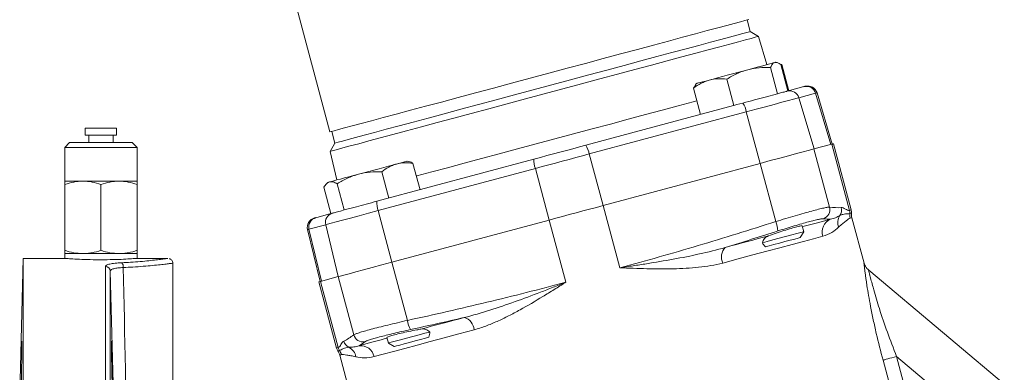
# Model space of a CAD drawing. Header units: millimetres. Extents: x -45 to 292, y -167 to 549.
# Tile 14 of 16: x -16 to 188, y 309 to 382. Entities that reach past the tile are written whole.
import ezdxf

# ---------------------------------------------------------------- set-up
doc = ezdxf.new("R2010")
doc.units = ezdxf.units.MM

msp = doc.modelspace()

# ---------------------------------------------------------------- linework, layer by layer
at = {"color": 7, "linetype": 'Continuous', "lineweight": 15}
for p, q in [((38.83, 394.23), (48.28, 358.98)), ((135.47, 379.75), (134.82, 382.17)), ((137.19, 378.76), (135.47, 379.75)), ((138.92, 372.91), (137.19, 378.76)), ((141.17, 366.89), (139.71, 372.33)), ((141.1, 373.33), (140.79, 373.41)), ((142.01, 372.95), (141.76, 372.97)), ((143.31, 367.46), (141.85, 372.91)), ((143.47, 367.51), (142.01, 372.95)), ((132.1, 364.46), (130.64, 369.9)), ((123.71, 368.05), (124.21, 368.76)), ((125.17, 362.6), (123.71, 368.05)), ((124.37, 369.01), (124.16, 368.8)), ((143.16, 367.42), (146.62, 368.35)), ((138.57, 366.19), (141.17, 366.89)), ((141.17, 366.89), (141.76, 367.04)), ((143.56, 367.53), (143.3, 367.47)), ((149.04, 366.98), (145.58, 366.05)), ((145.58, 366.05), (148.72, 355.45)), ((149.04, 366.98), (152.18, 356.38)), ((152.48, 356.46), (149.34, 367.06)), ((101.37, 356.22), (131.98, 364.43)), ((131.98, 364.43), (132.1, 364.46)), ((132.1, 364.46), (132.69, 364.62)), ((132.69, 364.62), (133.96, 364.96)), ((134.67, 363.13), (102.08, 354.4)), ((134.67, 363.13), (137.56, 352.46)), ((-2.46, 359.78), (-2.46, 358.28)), ((3.07, 359.78), (-2.46, 359.78)), ((4.04, 359.78), (3.07, 359.78)), ((4.04, 358.28), (4.04, 359.78)), ((3.07, 358.28), (-2.46, 358.28)), ((-1.71, 358.28), (-1.71, 356.78)), ((4.04, 358.28), (3.07, 358.28)), ((3.29, 356.78), (3.29, 358.28)), ((48.67, 359.08), (49.31, 356.67)), ((-5.71, 356.78), (-6.71, 355.78)), ((-6.71, 355.78), (-6.71, 348.78)), ((8.29, 355.78), (-6.71, 355.78)), ((-5.71, 356.78), (7.29, 356.78)), ((8.29, 355.78), (7.29, 356.78)), ((8.29, 348.78), (8.29, 355.78)), ((49.31, 356.67), (48.32, 354.95)), ((148.71, 355.45), (152.39, 356.43)), ((151.94, 343.39), (148.71, 355.45)), ((156.06, 342.71), (152.39, 356.43)), ((156.41, 342.8), (152.73, 356.53)), ((48.32, 354.95), (49.75, 349.02)), ((102.08, 354.4), (104.97, 343.73)), ((58.02, 344.61), (90.61, 353.34)), ((90.91, 351.4), (58.32, 342.67)), ((64.73, 352.8), (64.3, 352.91)), ((66.98, 347.01), (65.52, 352.46)), ((90.91, 351.4), (93.74, 340.72)), ((137.56, 352.46), (104.97, 343.73)), ((140.79, 340.4), (137.56, 352.46)), ((60.5, 345.27), (59.04, 350.72)), ((-2.96, 348.78), (-6.71, 348.78)), ((-6.71, 348.11), (-6.71, 334.45)), ((4.54, 348.78), (-2.96, 348.78)), ((0.79, 348.11), (0.79, 334.45)), ((8.29, 348.78), (4.54, 348.78)), ((8.29, 348.11), (8.29, 334.45)), ((48.51, 342.06), (47.05, 347.51)), ((47.87, 348.51), (47.56, 348.2)), ((51.27, 342.8), (49.81, 348.25)), ((51.27, 342.8), (53.81, 343.48)), ((108.42, 330.83), (104.97, 343.73)), ((45.36, 341.21), (48.51, 342.06)), ((48.51, 342.06), (48.42, 342.03)), ((48.51, 342.06), (48.69, 342.11)), ((48.69, 342.11), (48.82, 342.14)), ((50.48, 342.59), (51.27, 342.8)), ((58.32, 342.67), (61.15, 331.99)), ((159.09, 331.77), (156.57, 341.21)), ((47.41, 339.75), (43.94, 338.82)), ((47.41, 339.75), (49.99, 329)), ((93.74, 340.72), (61.15, 331.99)), ((97.2, 327.82), (93.74, 340.72)), ((146.57, 338.31), (146.26, 339.49)), ((43.65, 338.74), (46.23, 327.99)), ((43.94, 338.82), (46.53, 328.07)), ((145.87, 337.09), (146.57, 338.31)), ((-6.71, 333.78), (-6.71, 332.77)), ((-2.96, 333.78), (-6.71, 333.78)), ((4.54, 333.78), (-2.96, 333.78)), ((8.29, 333.78), (4.54, 333.78)), ((8.29, 332.77), (8.29, 333.78)), ((-15.32, 332.78), (-16.07, 304.02)), ((-6.7, 332.78), (-15.32, 332.78)), ((-15.32, 232.78), (-15.32, 332.78)), ((14.64, 332.78), (8.2, 332.78)), ((15.68, 299.78), (15.68, 331.77)), ((64.38, 319.93), (61.15, 331.99)), ((46.32, 328.01), (50, 329)), ((53.23, 316.94), (50, 329)), ((198.97, 297.71), (160.08, 330.35)), ((45.98, 327.92), (49.66, 314.2)), ((50, 314.29), (46.32, 328.01)), ((60.1, 316.4), (60.42, 315.23)), ((60.42, 315.23), (61.64, 314.52)), ((50.32, 312.74), (53.24, 301.81)), ((164.41, 306.54), (163.03, 311.69)), ((165.85, 312.45), (167.23, 307.29)), ((220.24, 266.81), (165.85, 312.45))]:
    msp.add_line(p, q, dxfattribs=at)
at = {"color": 8, "linetype": 'Continuous', "lineweight": 15}
for p, q in [((1.71, 132.78), (1.71, 331.11)), ((2.71, 330.15), (2.71, 133.75))]:
    msp.add_line(p, q, dxfattribs=at)
at = {"color": 7, "linetype": 'Continuous', "lineweight": 15, "flags": 128}
for points in [[(48.28, 358.98), (48.29, 358.98), (48.54, 359.05), (49.14, 359.21), (50.06, 359.45), (51.32, 359.79), (52.89, 360.21), (54.76, 360.71), (56.92, 361.29), (59.36, 361.94), (62.05, 362.66), (64.97, 363.45), (68.1, 364.29), (71.41, 365.17), (74.89, 366.11), (78.5, 367.07), (82.21, 368.07), (85.99, 369.08), (89.82, 370.11), (93.67, 371.14), (97.5, 372.16), (101.28, 373.18), (104.99, 374.17), (108.6, 375.14), (112.08, 376.07), (115.39, 376.96), (118.52, 377.8), (121.44, 378.58), (124.13, 379.3), (126.57, 379.95), (128.73, 380.53), (130.6, 381.03), (132.17, 381.46), (133.43, 381.79), (134.35, 382.04), (134.95, 382.2), (135.2, 382.27)], [(135.47, 379.75), (135.3, 379.71), (134.78, 379.57), (133.92, 379.34), (132.72, 379.02), (131.2, 378.61), (129.37, 378.12), (127.24, 377.55), (124.83, 376.9), (122.16, 376.19), (119.25, 375.41), (116.12, 374.57), (112.81, 373.68), (109.32, 372.75), (105.7, 371.78), (101.98, 370.78), (98.17, 369.76), (94.32, 368.73), (90.46, 367.69), (86.61, 366.66), (82.81, 365.64), (79.08, 364.64), (75.46, 363.67), (71.98, 362.74), (68.66, 361.85), (65.53, 361.01), (62.62, 360.23), (59.95, 359.52), (57.54, 358.87), (55.41, 358.3), (53.58, 357.81), (52.06, 357.4), (50.87, 357.08), (50.01, 356.85), (49.49, 356.71), (49.31, 356.67)], [(137.19, 378.76), (137.02, 378.72), (136.51, 378.58), (135.67, 378.36), (134.51, 378.04), (133.02, 377.65), (131.23, 377.17), (129.15, 376.61), (126.79, 375.98), (124.17, 375.27), (121.32, 374.51), (118.24, 373.68), (114.97, 372.81), (111.53, 371.89), (107.95, 370.93), (104.25, 369.94), (100.47, 368.92), (96.63, 367.89), (92.75, 366.86)], [(126.98, 369.71), (127.81, 369.93), (128.72, 370.18), (129.7, 370.44), (130.73, 370.71), (131.79, 371), (132.86, 371.29), (133.93, 371.57), (134.97, 371.85)], [(134.97, 371.85), (135.98, 372.12), (136.93, 372.38), (137.8, 372.61), (138.58, 372.82), (139.26, 373), (139.83, 373.15), (140.27, 373.27), (140.58, 373.35)], [(140.58, 373.35), (140.75, 373.4), (140.79, 373.41)], [(124.37, 369.01), (124.38, 369.01), (124.48, 369.04), (124.73, 369.11), (125.11, 369.21), (125.61, 369.34), (126.24, 369.51), (126.98, 369.71)], [(146.62, 368.35), (146.74, 368.38), (146.83, 368.4), (146.89, 368.42), (146.91, 368.42)], [(92.75, 366.86), (88.88, 365.82), (85.04, 364.79), (81.25, 363.77), (77.56, 362.78), (73.98, 361.82), (70.54, 360.9), (67.27, 360.03), (64.19, 359.2), (61.34, 358.44), (58.72, 357.74), (56.36, 357.1), (54.27, 356.54), (52.49, 356.07), (51, 355.67), (49.84, 355.36), (49, 355.13), (48.49, 354.99), (48.32, 354.95)], [(133.96, 364.96), (134.57, 365.12), (135.18, 365.28), (135.78, 365.44), (136.37, 365.6), (136.94, 365.75), (137.5, 365.9), (138.05, 366.05), (138.57, 366.19)], [(145.58, 366.05), (145.19, 365.95), (144.45, 365.75), (143.4, 365.47), (142.05, 365.11), (140.46, 364.68), (138.66, 364.2), (136.72, 363.68), (134.67, 363.13)], [(141.76, 367.04), (142.03, 367.12), (142.27, 367.18), (142.49, 367.24), (142.68, 367.29), (142.85, 367.34), (142.98, 367.37), (143.08, 367.4), (143.16, 367.42)], [(90.61, 353.34), (91.95, 353.7), (93.3, 354.06), (94.64, 354.42), (95.99, 354.78), (97.34, 355.14), (98.68, 355.5), (100.03, 355.86), (101.37, 356.22)], [(137.56, 352.46), (139.64, 353.02), (141.62, 353.55), (143.45, 354.04), (145.08, 354.48), (146.45, 354.84), (147.53, 355.13), (148.29, 355.34), (148.71, 355.45)], [(152.39, 356.43), (152.54, 356.47), (152.64, 356.5), (152.71, 356.52), (152.73, 356.53)], [(102.08, 354.4), (100.68, 354.02), (99.29, 353.65), (97.89, 353.27), (96.49, 352.9), (95.1, 352.53), (93.7, 352.15), (92.3, 351.78), (90.91, 351.4)], [(54.23, 350.22), (55.29, 350.5), (56.36, 350.79), (57.43, 351.08), (58.48, 351.36), (59.48, 351.62), (60.43, 351.88), (61.3, 352.11), (62.08, 352.32)], [(62.08, 352.32), (62.76, 352.5), (63.33, 352.66), (63.77, 352.77), (64.08, 352.86), (64.26, 352.9), (64.3, 352.91)], [(48.23, 348.61), (48.61, 348.71), (49.12, 348.85), (49.74, 349.02), (50.48, 349.21), (51.31, 349.44), (52.22, 349.68), (53.2, 349.94), (54.23, 350.22)], [(47.87, 348.51), (47.88, 348.52), (47.99, 348.54), (48.23, 348.61)], [(53.81, 343.48), (54.3, 343.61), (54.8, 343.74), (55.31, 343.88), (55.84, 344.02), (56.37, 344.17), (56.92, 344.31), (57.46, 344.46), (58.02, 344.61)], [(104.97, 343.73), (103.57, 343.35), (102.16, 342.98), (100.76, 342.6), (99.35, 342.22), (97.95, 341.85), (96.54, 341.47), (95.14, 341.1), (93.74, 340.72)], [(45.07, 341.14), (45.09, 341.14), (45.15, 341.16), (45.24, 341.18), (45.36, 341.21)], [(58.32, 342.67), (56.27, 342.12), (54.32, 341.6), (52.53, 341.12), (50.93, 340.69), (49.59, 340.33), (48.54, 340.05), (47.8, 339.85), (47.41, 339.75)], [(48.82, 342.14), (48.91, 342.17), (49.03, 342.2), (49.18, 342.24), (49.37, 342.29), (49.6, 342.35), (49.86, 342.42), (50.15, 342.5), (50.48, 342.59)], [(150.55, 337.37), (148.64, 336.86), (146.51, 336.29), (144.17, 335.66), (141.64, 334.98), (138.92, 334.25), (136.02, 333.48), (132.97, 332.66), (129.78, 331.81)], [(130.29, 335.04), (131.48, 335.36), (132.65, 335.67), (133.8, 335.98), (134.94, 336.28), (136.05, 336.58), (137.15, 336.87), (138.22, 337.16), (139.28, 337.45)], [(138, 336.01), (138.98, 336.28), (140.18, 336.6), (141.5, 336.95), (142.83, 337.31), (144.09, 337.65), (145.16, 337.93), (145.97, 338.15), (146.45, 338.28), (146.57, 338.31)], [(138.68, 335.16), (139.42, 335.36), (140.4, 335.62), (141.52, 335.92), (142.69, 336.24), (143.79, 336.53), (144.74, 336.78), (145.43, 336.97), (145.81, 337.07), (145.87, 337.09)], [(61.15, 331.99), (59.07, 331.43), (57.08, 330.9), (55.25, 330.41), (53.63, 329.97), (52.26, 329.6), (51.18, 329.31), (50.42, 329.11), (50, 329)], [(45.98, 327.92), (46, 327.93), (46.07, 327.95), (46.17, 327.97), (46.32, 328.01)], [(67.17, 318.12), (68.22, 318.41), (69.3, 318.7), (70.4, 318.99), (71.51, 319.29), (72.64, 319.59), (73.8, 319.9), (74.97, 320.21), (76.16, 320.53)], [(78.21, 317.99), (75.02, 317.13), (71.97, 316.32), (69.08, 315.54), (66.36, 314.81), (63.82, 314.13), (61.48, 313.51), (59.35, 312.94), (57.45, 312.42)], [(60.42, 315.23), (60.54, 315.26), (61.02, 315.39), (61.83, 315.61), (62.9, 315.89), (64.16, 316.23), (65.5, 316.59), (66.81, 316.94), (68.01, 317.26), (68.99, 317.52)], [(61.64, 314.52), (61.7, 314.54), (62.08, 314.64), (62.77, 314.82), (63.71, 315.07), (64.82, 315.37), (65.99, 315.68), (67.11, 315.98), (68.09, 316.25), (68.83, 316.44)], [(165.85, 312.45), (165.37, 312.32), (164.89, 312.2), (164.45, 312.08), (164.05, 311.97), (163.69, 311.87), (163.4, 311.79), (163.17, 311.73), (163.03, 311.69)]]:
    msp.add_lwpolyline(points, dxfattribs=at)
at = {"color": 8, "linetype": 'Continuous', "lineweight": 15, "flags": 128}
for points in [[(149.34, 367.06), (149.32, 367.06), (149.27, 367.04), (149.17, 367.02), (149.04, 366.98)], [(66.22, 349.83), (66.35, 349.86), (69.42, 350.69), (72.68, 351.56), (76.12, 352.48), (79.7, 353.44), (83.4, 354.43), (87.19, 355.45), (91.04, 356.48), (94.92, 357.52), (98.81, 358.56), (102.66, 359.59), (106.46, 360.61), (110.18, 361.61), (113.78, 362.57), (117.24, 363.5), (120.54, 364.38), (123.64, 365.22), (124.41, 365.42)], [(156.06, 342.71), (156.21, 342.75), (156.32, 342.78), (156.38, 342.8), (156.41, 342.8)], [(156.13, 342.07), (156.28, 342.11), (156.38, 342.14), (156.45, 342.16), (156.47, 342.16)], [(156.57, 341.21), (156.55, 341.2), (156.48, 341.19), (156.37, 341.16), (156.23, 341.12)], [(146.3, 339.33), (146.66, 339.42), (147.52, 339.66), (148.36, 339.88), (149.16, 340.09), (149.94, 340.3), (150.69, 340.5), (151.41, 340.7), (152.09, 340.88)], [(43.94, 338.82), (43.81, 338.78), (43.72, 338.76), (43.67, 338.74), (43.65, 338.74)], [(54.35, 314.69), (55.04, 314.87), (55.76, 315.07), (56.51, 315.27), (57.28, 315.48), (58.09, 315.69), (58.92, 315.91), (59.78, 316.15), (60.15, 316.24)], [(49.66, 314.2), (49.68, 314.2), (49.74, 314.22), (49.85, 314.25), (50, 314.29)], [(49.92, 313.61), (49.94, 313.62), (50.01, 313.64), (50.11, 313.67), (50.26, 313.71)], [(50.66, 312.83), (50.51, 312.79), (50.4, 312.76), (50.34, 312.74), (50.32, 312.74)]]:
    msp.add_lwpolyline(points, dxfattribs=at)
at = {"color": 7, "linetype": 'Continuous', "lineweight": 15}
for centre, radius, start, end in [((147.13, 366.42), 1.99, 16.3337, 104.8447), ((147.42, 366.49), 2, 16.5, 105), ((143.67, 365.49), 1.99, 16.3339, 104.8445), ((129.98, 362.36), 4.75, 9.2899, 33.0893), ((97.39, 353.63), 4.75, 9.2898, 33.0893), ((95.35, 353.08), 4.75, 176.9112, 200.7096), ((62.76, 344.35), 4.75, 176.9108, 200.7098), ((150, 342.88), 2.01, 289.4277, 14.7793), ((152.43, 342.79), 2.01, 325.6169, 14.8867), ((45.59, 339.21), 2, 105, 193.5), ((45.88, 339.29), 1.99, 105.1555, 193.6659), ((49.34, 340.22), 1.99, 105.1557, 193.6657), ((156.5, 340.15), 2.84, 147.9464, 199.085), ((154.12, 342.19), 2.01, 356.6851, 15.0026), ((159.14, 341.9), 3.02, 176.6851, 195.0023), ((154.47, 342.28), 2, 356.5711, 15), ((159.46, 341.98), 3, 176.5711, 195), ((135.56, 338.26), 5.65, 1.8864, 22.2336), ((153.28, 338.26), 2.87, 114.4052, 198.0701), ((132.44, 333.04), 2.93, 137.0873, 204.9607), ((1.72, 330.12), 0.992, 2.0007, 90.461), ((4.13, 331.01), 1.3, 354.1923, 41.203), ((69.98, 320.69), 5.65, 187.7665, 208.1131), ((75.3, 317.73), 2.93, 5.0393, 72.9127), ((55.17, 317.47), 2.01, 195.2206, 280.5723), ((53.1, 316.17), 2.01, 195.1134, 244.3831), ((54.63, 311.83), 2.87, 11.9296, 95.5951), ((51.59, 314.72), 2, 195, 213.4289), ((47.42, 311.96), 3, 15, 33.4289), ((51.94, 314.81), 2.01, 194.9986, 213.314), ((47.74, 312.05), 3.02, 14.9983, 33.3146), ((50.9, 311.85), 2.84, 10.9152, 62.0535)]:
    msp.add_arc(centre, radius, start, end, dxfattribs=at)
for points, knots in [([(134.97, 371.85), (134.59, 371.75), (134.21, 371.63), (133.46, 371.36), (133.09, 371.21), (132.01, 370.71), (131.32, 370.33), (130.64, 369.9)], [0, 0, 0, 0, 0.25, 0.25, 0.5, 0.5, 1, 1, 1, 1]), ([(139.71, 372.33), (138.9, 372.36), (138.11, 372.34), (136.53, 372.19), (135.75, 372.06), (134.97, 371.85)], [0, 0, 0, 0, 0.5, 0.5, 1, 1, 1, 1]), ([(140.58, 373.35), (140.49, 373.33), (140.4, 373.29), (140.24, 373.17), (140.16, 373.1), (139.95, 372.83), (139.82, 372.6), (139.71, 372.33)], [0, 0, 0, 0, 0.25, 0.25, 0.5, 0.5, 1, 1, 1, 1]), ([(141.85, 372.91), (141.61, 373.08), (141.39, 373.22), (140.96, 373.38), (140.76, 373.4), (140.58, 373.35)], [0, 0, 0, 0, 0.5, 0.5, 1, 1, 1, 1]), ([(130.64, 369.9), (130.01, 369.98), (129.39, 370.01), (128.17, 369.95), (127.57, 369.87), (126.98, 369.71)], [0, 0, 0, 0, 0.5, 0.5, 1, 1, 1, 1]), ([(126.98, 369.71), (126.68, 369.63), (126.39, 369.53), (125.83, 369.31), (125.55, 369.18), (124.74, 368.76), (124.21, 368.42), (123.71, 368.05)], [0, 0, 0, 0, 0.25, 0.25, 0.5, 0.5, 1, 1, 1, 1]), ([(62.08, 352.32), (61.81, 352.25), (61.54, 352.16), (61.01, 351.94), (60.75, 351.82), (60, 351.41), (59.51, 351.09), (59.04, 350.72)], [0, 0, 0, 0, 0.25, 0.25, 0.5, 0.5, 1, 1, 1, 1]), ([(65.52, 352.46), (64.93, 352.54), (64.34, 352.58), (63.2, 352.55), (62.64, 352.47), (62.08, 352.32)], [0, 0, 0, 0, 0.5, 0.5, 1, 1, 1, 1]), ([(64.73, 352.8), (64.73, 352.8), (64.97, 352.78), (65.25, 352.62), (65.52, 352.46)], [0, 0, 0, 0, 0.017921, 1, 1, 1, 1]), ([(54.23, 350.22), (53.84, 350.11), (53.45, 349.99), (52.68, 349.71), (52.31, 349.56), (51.2, 349.06), (50.5, 348.67), (49.81, 348.25)], [0, 0, 0, 0, 0.25, 0.25, 0.5, 0.5, 1, 1, 1, 1]), ([(59.04, 350.72), (58.23, 350.74), (57.41, 350.72), (55.8, 350.57), (55.01, 350.43), (54.23, 350.22)], [0, 0, 0, 0, 0.5, 0.5, 1, 1, 1, 1]), ([(-2.96, 348.78), (-3.28, 348.78), (-3.6, 348.76), (-4.23, 348.7), (-4.54, 348.65), (-5.48, 348.48), (-6.1, 348.31), (-6.71, 348.11)], [0, 0, 0, 0, 0.25, 0.25, 0.5, 0.5, 1, 1, 1, 1]), ([(-6.71, 348.78), (-6.71, 348.78), (-6.71, 348.71), (-6.71, 348.48), (-6.71, 348.31), (-6.71, 348.11)], [0, 0, 0, 0, 0.5, 0.5, 1, 1, 1, 1]), ([(0.79, 348.11), (0.18, 348.31), (-0.44, 348.48), (-1.69, 348.71), (-2.32, 348.78), (-2.96, 348.78)], [0, 0, 0, 0, 0.5, 0.5, 1, 1, 1, 1]), ([(4.54, 348.78), (4.22, 348.78), (3.9, 348.76), (3.27, 348.7), (2.96, 348.65), (2.02, 348.48), (1.4, 348.31), (0.79, 348.11)], [0, 0, 0, 0, 0.25, 0.25, 0.5, 0.5, 1, 1, 1, 1]), ([(8.29, 348.11), (7.68, 348.31), (7.06, 348.48), (5.81, 348.71), (5.18, 348.78), (4.54, 348.78)], [0, 0, 0, 0, 0.5, 0.5, 1, 1, 1, 1]), ([(8.29, 348.78), (8.29, 348.78), (8.29, 348.71), (8.29, 348.48), (8.29, 348.31), (8.29, 348.11)], [0, 0, 0, 0, 0.5, 0.5, 1, 1, 1, 1]), ([(48.23, 348.61), (48.11, 348.58), (48, 348.53), (47.79, 348.4), (47.68, 348.32), (47.39, 348.04), (47.21, 347.79), (47.05, 347.51)], [0, 0, 0, 0, 0.25, 0.25, 0.5, 0.5, 1, 1, 1, 1]), ([(49.81, 348.25), (49.52, 348.41), (49.25, 348.53), (48.72, 348.67), (48.47, 348.67), (48.23, 348.61)], [0, 0, 0, 0, 0.5, 0.5, 1, 1, 1, 1]), ([(140.79, 340.4), (141.49, 340.62), (142.18, 340.83), (143.52, 341.24), (144.18, 341.43), (145.46, 341.81), (146.07, 341.98), (147.22, 342.3), (147.76, 342.45), (148.77, 342.73), (149.23, 342.84), (150.05, 343.05), (150.42, 343.14), (151.05, 343.27), (151.3, 343.32), (151.71, 343.39), (151.85, 343.4), (151.94, 343.39)], [0, 0, 0, 0, 0.125, 0.125, 0.25, 0.25, 0.375, 0.375, 0.5, 0.5, 0.625, 0.625, 0.75, 0.75, 0.875, 0.875, 1, 1, 1, 1]), ([(154.38, 343.31), (154.5, 343.32), (154.64, 343.28), (154.92, 343.17), (155.07, 343.08), (155.52, 342.83), (155.82, 342.65), (156.06, 342.71)], [0, 0, 0, 0, 0.25, 0.25, 0.5, 0.5, 1, 1, 1, 1]), ([(152.09, 340.88), (152.49, 340.96), (152.86, 341.07), (153.52, 341.34), (153.82, 341.49), (154.09, 341.65)], [0, 0, 0, 0, 0.5, 0.5, 1, 1, 1, 1]), ([(154.09, 341.65), (154.29, 341.77), (154.48, 341.84), (154.87, 341.94), (155.05, 341.96), (155.58, 342.02), (155.89, 342.01), (156.13, 342.07)], [0, 0, 0, 0, 0.25, 0.25, 0.5, 0.5, 1, 1, 1, 1]), ([(108.42, 330.83), (113.86, 332.28), (119.27, 333.82), (130.06, 337.02), (135.43, 338.69), (140.79, 340.4)], [0, 0, 0, 0, 0.5, 0.5, 1, 1, 1, 1]), ([(139.28, 337.45), (139.3, 337.45), (139.79, 337.63), (140.85, 338.01), (142.48, 338.54), (144, 339), (145.24, 339.35), (146.01, 339.51), (146.34, 339.55), (146.26, 339.49), (146.26, 339.49)], [0, 0, 0, 0, 0.006923, 0.173066, 0.338794, 0.50397, 0.668675, 0.833156, 0.997731, 1, 1, 1, 1]), ([(150.67, 340.99), (150.59, 341), (150.47, 340.99), (150.12, 340.94), (149.9, 340.9), (149.37, 340.79), (149.06, 340.72), (148.36, 340.55), (147.97, 340.45), (147.11, 340.22), (146.65, 340.09), (145.68, 339.81), (145.16, 339.66), (144.08, 339.34), (143.52, 339.17), (142.38, 338.82), (141.8, 338.64), (141.21, 338.45)], [0, 0, 0, 0, 0.125, 0.125, 0.25, 0.25, 0.375, 0.375, 0.5, 0.5, 0.625, 0.625, 0.75, 0.75, 0.875, 0.875, 1, 1, 1, 1]), ([(153.82, 339.22), (153.41, 338.83), (152.94, 338.47), (151.86, 337.83), (151.25, 337.56), (150.55, 337.37)], [0, 0, 0, 0, 0.5, 0.5, 1, 1, 1, 1]), ([(156.23, 341.12), (156.11, 341.09), (155.98, 341.01), (155.67, 340.79), (155.49, 340.65), (155.09, 340.33), (154.86, 340.14), (154.37, 339.72), (154.1, 339.49), (153.82, 339.22)], [0, 0, 0, 0, 0.25, 0.25, 0.5, 0.5, 0.75, 0.75, 1, 1, 1, 1]), ([(138, 336.01), (138.04, 336.18), (138.09, 336.34), (138.24, 336.64), (138.33, 336.77), (138.54, 337.02), (138.67, 337.12), (138.95, 337.31), (139.11, 337.38), (139.28, 337.45)], [0, 0, 0, 0, 0.25, 0.25, 0.5, 0.5, 0.75, 0.75, 1, 1, 1, 1]), ([(130.29, 335.04), (128.54, 334.53), (126.76, 334.09), (123.16, 333.3), (121.34, 332.94), (117.68, 332.27), (115.84, 331.96), (113.07, 331.52), (112.14, 331.38), (110.29, 331.1), (109.35, 330.96), (108.42, 330.83)], [0, 0, 0, 0, 0.25, 0.25, 0.5, 0.5, 0.75, 0.75, 0.875, 0.875, 1, 1, 1, 1]), ([(138.68, 335.16), (138.54, 335.3), (138.4, 335.44), (138.17, 335.73), (138.07, 335.87), (138, 336.01)], [0, 0, 0, 0, 0.5, 0.5, 1, 1, 1, 1]), ([(-6.71, 334.45), (-6.09, 334.24), (-5.48, 334.07), (-4.23, 333.84), (-3.6, 333.78), (-2.96, 333.78)], [0, 0, 0, 0, 0.5, 0.5, 1, 1, 1, 1]), ([(-6.71, 333.78), (-6.71, 333.78), (-6.71, 333.84), (-6.71, 334.07), (-6.71, 334.24), (-6.71, 334.45)], [0, 0, 0, 0, 0.5, 0.5, 1, 1, 1, 1]), ([(-2.96, 333.78), (-2.64, 333.78), (-2.32, 333.79), (-1.69, 333.85), (-1.37, 333.9), (-0.44, 334.07), (0.18, 334.24), (0.79, 334.45)], [0, 0, 0, 0, 0.25, 0.25, 0.5, 0.5, 1, 1, 1, 1]), ([(0.79, 334.45), (1.41, 334.24), (2.02, 334.07), (3.27, 333.84), (3.9, 333.78), (4.54, 333.78)], [0, 0, 0, 0, 0.5, 0.5, 1, 1, 1, 1]), ([(4.54, 333.78), (4.86, 333.78), (5.18, 333.79), (5.81, 333.85), (6.13, 333.9), (7.06, 334.07), (7.68, 334.24), (8.29, 334.45)], [0, 0, 0, 0, 0.25, 0.25, 0.5, 0.5, 1, 1, 1, 1]), ([(8.29, 333.78), (8.29, 333.78), (8.29, 333.84), (8.29, 334.07), (8.29, 334.24), (8.29, 334.45)], [0, 0, 0, 0, 0.5, 0.5, 1, 1, 1, 1]), ([(-6.7, 332.77), (-6.7, 332.77), (-6.84, 332.78), (-6.34, 332.75), (-5.17, 332.67), (-3.23, 332.57), (-1.13, 332.5), (0.25, 332.5), (0.79, 332.49)], [0, 0, 0, 0, 0.004105, 0.218227, 0.432345, 0.646983, 0.861859, 1, 1, 1, 1]), ([(0.79, 332.49), (1.63, 332.5), (3.32, 332.51), (5.57, 332.6), (7.25, 332.7), (8.2, 332.77), (8.2, 332.77), (8.2, 332.77)], [0, 0, 0, 0, 0.214427, 0.428839, 0.64363, 0.858671, 1, 1, 1, 1]), ([(1.71, 331.11), (1.71, 331.16), (1.73, 331.2), (1.81, 331.29), (1.87, 331.34), (2.02, 331.42), (2.12, 331.46), (2.35, 331.54), (2.48, 331.57), (2.79, 331.64), (2.95, 331.67), (3.32, 331.72), (3.51, 331.75), (4.15, 331.82), (4.61, 331.85), (5.11, 331.87)], [0, 0, 0, 0, 0.125, 0.125, 0.25, 0.25, 0.375, 0.375, 0.5, 0.5, 0.625, 0.625, 0.75, 0.75, 1, 1, 1, 1]), ([(5.11, 331.87), (5.73, 331.9), (7.08, 331.97), (8.99, 332.12), (10.77, 332.29), (12.27, 332.46), (13.43, 332.6), (14.23, 332.71), (14.65, 332.77), (14.64, 332.77), (14.64, 332.77)], [0, 0, 0, 0, 0.113152, 0.246057, 0.382843, 0.515074, 0.651045, 0.783192, 0.919078, 1, 1, 1, 1]), ([(15.66, 331.77), (15.67, 331.82), (15.68, 332), (15.57, 332.27), (15.38, 332.5), (15.18, 332.65), (15.05, 332.7), (14.98, 332.73)], [0, 0, 0, 0, 0.1290496, 0.4214755, 0.650958, 0.8426291, 1, 1, 1, 1]), ([(129.78, 331.81), (128.98, 331.59), (128.16, 331.42), (126.49, 331.13), (125.65, 331.02), (123.92, 330.84), (123.05, 330.77), (121.28, 330.67), (120.38, 330.64), (117.67, 330.58), (115.85, 330.6), (113.09, 330.66), (112.16, 330.69), (110.76, 330.74), (110.3, 330.76), (109.6, 330.78), (109.36, 330.79), (108.89, 330.81), (108.66, 330.82), (108.42, 330.83)], [0, 0, 0, 0, 0.125, 0.125, 0.25, 0.25, 0.375, 0.375, 0.5, 0.5, 0.75, 0.75, 0.875, 0.875, 0.9375, 0.9375, 0.96875, 0.96875, 1, 1, 1, 1]), ([(160.09, 330.36), (159.96, 330.47), (159.68, 330.7), (159.38, 331.12), (159.19, 331.49), (159.12, 331.71), (159.1, 331.78)], [0, 0, 0, 0, 0.295766, 0.61135, 0.875741, 1, 1, 1, 1]), ([(5.42, 330.88), (5.02, 330.86), (4.66, 330.83), (4.15, 330.77), (3.99, 330.74), (3.7, 330.69), (3.57, 330.66), (3.33, 330.6), (3.22, 330.57), (3.04, 330.49), (2.96, 330.46), (2.83, 330.38), (2.79, 330.33), (2.72, 330.24), (2.71, 330.2), (2.71, 330.15)], [0, 0, 0, 0, 0.25, 0.25, 0.375, 0.375, 0.5, 0.5, 0.625, 0.625, 0.75, 0.75, 0.875, 0.875, 1, 1, 1, 1]), ([(64.38, 319.93), (69.88, 321.12), (75.37, 322.37), (86.31, 324.99), (91.76, 326.36), (97.2, 327.82)], [0, 0, 0, 0, 0.5, 0.5, 1, 1, 1, 1]), ([(76.16, 320.53), (77.93, 320.97), (79.69, 321.48), (83.2, 322.59), (84.96, 323.19), (88.46, 324.44), (90.21, 325.09), (92.83, 326.1), (93.7, 326.44), (95.45, 327.12), (96.33, 327.47), (97.2, 327.82)], [0, 0, 0, 0, 0.25, 0.25, 0.5, 0.5, 0.75, 0.75, 0.875, 0.875, 1, 1, 1, 1]), ([(78.21, 317.99), (79.02, 318.2), (79.81, 318.46), (81.4, 319.05), (82.19, 319.38), (83.77, 320.08), (84.56, 320.46), (86.14, 321.26), (86.94, 321.68), (89.31, 322.99), (90.88, 323.91), (93.24, 325.35), (94.03, 325.83), (95.22, 326.57), (95.61, 326.82), (96.21, 327.19), (96.4, 327.32), (96.8, 327.57), (97, 327.7), (97.2, 327.82)], [0, 0, 0, 0, 0.125, 0.125, 0.25, 0.25, 0.375, 0.375, 0.5, 0.5, 0.75, 0.75, 0.875, 0.875, 0.9375, 0.9375, 0.96875, 0.96875, 1, 1, 1, 1]), ([(53.23, 316.94), (53.3, 316.99), (53.44, 317.05), (53.82, 317.2), (54.06, 317.29), (54.68, 317.48), (55.04, 317.59), (55.85, 317.82), (56.31, 317.95), (57.32, 318.22), (57.87, 318.36), (59.02, 318.66), (59.64, 318.81), (60.93, 319.12), (61.6, 319.28), (62.96, 319.6), (63.66, 319.76), (64.38, 319.93)], [0, 0, 0, 0, 0.125, 0.125, 0.25, 0.25, 0.375, 0.375, 0.5, 0.5, 0.625, 0.625, 0.75, 0.75, 0.875, 0.875, 1, 1, 1, 1]), ([(65, 318.03), (64.39, 317.9), (63.79, 317.76), (62.63, 317.5), (62.07, 317.37), (60.97, 317.1), (60.44, 316.98), (59.46, 316.73), (59, 316.61), (58.14, 316.38), (57.76, 316.27), (57.07, 316.07), (56.76, 315.98), (56.24, 315.81), (56.03, 315.73), (55.71, 315.6), (55.6, 315.54), (55.53, 315.5)], [0, 0, 0, 0, 0.125, 0.125, 0.25, 0.25, 0.375, 0.375, 0.5, 0.5, 0.625, 0.625, 0.75, 0.75, 0.875, 0.875, 1, 1, 1, 1]), ([(60.17, 316.42), (60.15, 316.43), (60.1, 316.47), (60.62, 316.65), (61.62, 316.94), (63.04, 317.29), (64.66, 317.65), (66.09, 317.93), (66.88, 318.07), (67.17, 318.12)], [0, 0, 0, 0, 0.083052, 0.248114, 0.412823, 0.577262, 0.741748, 0.906581, 1, 1, 1, 1]), ([(67.17, 318.12), (67.34, 318.15), (67.52, 318.17), (67.86, 318.15), (68.02, 318.12), (68.33, 318.02), (68.47, 317.94), (68.75, 317.76), (68.88, 317.65), (68.99, 317.52)], [0, 0, 0, 0, 0.25, 0.25, 0.5, 0.5, 0.75, 0.75, 1, 1, 1, 1]), ([(68.99, 317.52), (69, 317.36), (68.98, 317.19), (68.93, 316.83), (68.88, 316.64), (68.83, 316.44)], [0, 0, 0, 0, 0.5, 0.5, 1, 1, 1, 1]), ([(-16.05, 297.81), (-16.05, 297.79), (-16.04, 297.71), (-15.98, 298.67), (-15.91, 300.53), (-15.83, 303.15), (-15.75, 306.15), (-15.69, 309.21), (-15.64, 311.99), (-15.61, 314.15), (-15.6, 315.49), (-15.62, 315.57), (-15.62, 315.61)], [0, 0, 0, 0, 0.051723, 0.159069, 0.266445, 0.373859, 0.481291, 0.588716, 0.696117, 0.803486, 0.910829, 1, 1, 1, 1]), ([(3.41, 300.74), (3.43, 299.9), (3.43, 299.53), (3.44, 299.04), (3.44, 298.89), (3.44, 298.61), (3.44, 298.48), (3.44, 298.14), (3.44, 297.97), (3.43, 297.74), (3.43, 297.69), (3.41, 297.69), (3.41, 297.74), (3.39, 297.92), (3.39, 297.99), (3.38, 298.16), (3.36, 298.36), (3.35, 298.61), (3.34, 298.89), (3.33, 299.04), (3.31, 299.53), (3.3, 299.9), (3.28, 300.53), (3.27, 300.74), (3.25, 301.2), (3.25, 301.44), (3.22, 302.17), (3.21, 302.69), (3.18, 303.51), (3.18, 303.79), (3.16, 304.35), (3.15, 304.64), (3.13, 305.5), (3.12, 306.09), (3.09, 307.27), (3.08, 307.86), (3.06, 308.72), (3.05, 309.01), (3.04, 309.57), (3.04, 309.85), (3.02, 310.67), (3.01, 311.19), (3, 312.17), (2.99, 312.63), (2.98, 313.46), (2.98, 313.84), (2.97, 314.33), (2.97, 314.48), (2.97, 314.76), (2.97, 315.01), (2.97, 315.21), (2.97, 315.38), (2.97, 315.45), (2.98, 315.63), (2.98, 315.68), (2.99, 315.69), (2.99, 315.67), (3, 315.61), (3, 315.57), (3.01, 315.4), (3.02, 315.23), (3.04, 314.89), (3.04, 314.76), (3.05, 314.49), (3.06, 314.33), (3.08, 313.85), (3.09, 313.47), (3.12, 312.64), (3.13, 312.18), (3.15, 311.45), (3.16, 311.2), (3.18, 310.68), (3.18, 310.41), (3.21, 309.59), (3.22, 309.03), (3.25, 307.88), (3.27, 307.28), (3.3, 306.11), (3.31, 305.52), (3.33, 304.65), (3.34, 304.36), (3.35, 303.8), (3.36, 303.52), (3.38, 302.71), (3.39, 302.19), (3.41, 301.2), (3.41, 300.74), (3.43, 299.9)], [-0.03125, -0.03125, 0, 0, 0.03125, 0.03125, 0.046875, 0.046875, 0.0625, 0.0625, 0.09375, 0.09375, 0.125, 0.125, 0.15625, 0.15625, 0.171875, 0.171875, 0.1875, 0.203125, 0.203125, 0.21875, 0.21875, 0.25, 0.25, 0.265625, 0.265625, 0.28125, 0.28125, 0.3125, 0.3125, 0.328125, 0.328125, 0.34375, 0.34375, 0.375, 0.375, 0.40625, 0.40625, 0.421875, 0.421875, 0.4375, 0.4375, 0.46875, 0.46875, 0.5, 0.5, 0.53125, 0.53125, 0.546875, 0.546875, 0.5625, 0.578125, 0.578125, 0.59375, 0.59375, 0.625, 0.625, 0.640625, 0.640625, 0.65625, 0.65625, 0.6875, 0.6875, 0.703125, 0.703125, 0.71875, 0.71875, 0.75, 0.75, 0.78125, 0.78125, 0.796875, 0.796875, 0.8125, 0.8125, 0.84375, 0.84375, 0.875, 0.875, 0.90625, 0.90625, 0.921875, 0.921875, 0.9375, 0.9375, 0.96875, 0.96875, 1, 1, 1.03125, 1.03125]), ([(50, 314.29), (50.24, 314.35), (50.41, 314.67), (50.67, 315.11), (50.76, 315.25), (50.95, 315.5), (51.05, 315.6), (51.16, 315.65)], [0, 0, 0, 0, 0.5, 0.5, 0.75, 0.75, 1, 1, 1, 1]), ([(52.23, 314.36), (52.55, 314.36), (52.89, 314.37), (53.6, 314.47), (53.97, 314.56), (54.35, 314.69)], [0, 0, 0, 0, 0.5, 0.5, 1, 1, 1, 1]), ([(50.26, 313.71), (50.5, 313.77), (50.77, 313.93), (51.25, 314.15), (51.42, 314.22), (51.8, 314.33), (52.01, 314.36), (52.23, 314.36)], [0, 0, 0, 0, 0.5, 0.5, 0.75, 0.75, 1, 1, 1, 1]), ([(53.69, 312.39), (53.31, 312.48), (52.96, 312.55), (52.32, 312.67), (52.04, 312.71), (51.53, 312.8), (51.3, 312.83), (50.93, 312.86), (50.77, 312.86), (50.66, 312.83)], [0, 0, 0, 0, 0.25, 0.25, 0.5, 0.5, 0.75, 0.75, 1, 1, 1, 1]), ([(57.45, 312.42), (56.75, 312.24), (56.08, 312.17), (54.83, 312.18), (54.24, 312.26), (53.69, 312.39)], [0, 0, 0, 0, 0.5, 0.5, 1, 1, 1, 1])]:
    msp.add_open_spline(points, degree=3, knots=knots, dxfattribs=at)
for points in [[(151.94, 343.39), (152.77, 343.28), (153.59, 343.24), (154.38, 343.31)], [(152.09, 340.88), (151.63, 340.89), (151.15, 340.93), (150.67, 340.99)], [(141.21, 338.45), (137.58, 337.29), (133.94, 336.15), (130.29, 335.04)], [(3.77, 288.68), (3.42, 302.5), (3.06, 316.33), (2.71, 330.15)], [(5.42, 330.88), (5.71, 316.85), (6, 302.81), (6.27, 288.78)], [(76.16, 320.53), (72.44, 319.67), (68.72, 318.84), (65, 318.03)], [(51.16, 315.65), (51.88, 315.99), (52.56, 316.43), (53.23, 316.94)], [(55.53, 315.5), (55.15, 315.2), (54.75, 314.93), (54.35, 314.69)]]:
    msp.add_open_spline(points, degree=3, dxfattribs=at)
at = {"color": 8, "linetype": 'Continuous', "lineweight": 15}
for points, knots in [([(15.63, 331.77), (15.63, 331.77), (15.65, 331.77), (15.2, 331.71), (14.36, 331.61), (13.11, 331.46), (11.52, 331.3), (9.6, 331.13), (7.55, 330.98), (6.09, 330.91), (5.42, 330.88)], [0, 0, 0, 0, 0.080083, 0.211892, 0.347495, 0.479705, 0.615684, 0.74903, 0.886236, 1, 1, 1, 1]), ([(163.03, 311.69), (162.55, 313.54), (161.82, 316.35), (161, 320.07), (160.47, 322.7), (160.03, 325.1), (159.63, 327.55), (159.37, 329.42), (159.17, 330.94), (159.06, 331.86), (159.07, 331.79), (159.07, 331.77)], [0, 0, 0, 0, 0.2167685, 0.3286509, 0.4404606, 0.534612, 0.6302859, 0.7693657, 0.8191839, 0.9366446, 1, 1, 1, 1]), ([(160.05, 330.31), (160.04, 330.33), (160.03, 330.37), (160.1, 330.11), (160.25, 329.45), (160.59, 328.16), (160.87, 327.09), (161.39, 325.24), (162.32, 322.16), (163.91, 317.46), (165.2, 314.14), (165.85, 312.45)], [0, 0, 0, 0, 0.0372, 0.058031, 0.167594, 0.242986, 0.320987, 0.351046, 0.541929, 0.767568, 1, 1, 1, 1])]:
    msp.add_open_spline(points, degree=3, knots=knots, dxfattribs=at)

doc.saveas('drawing.dxf')
